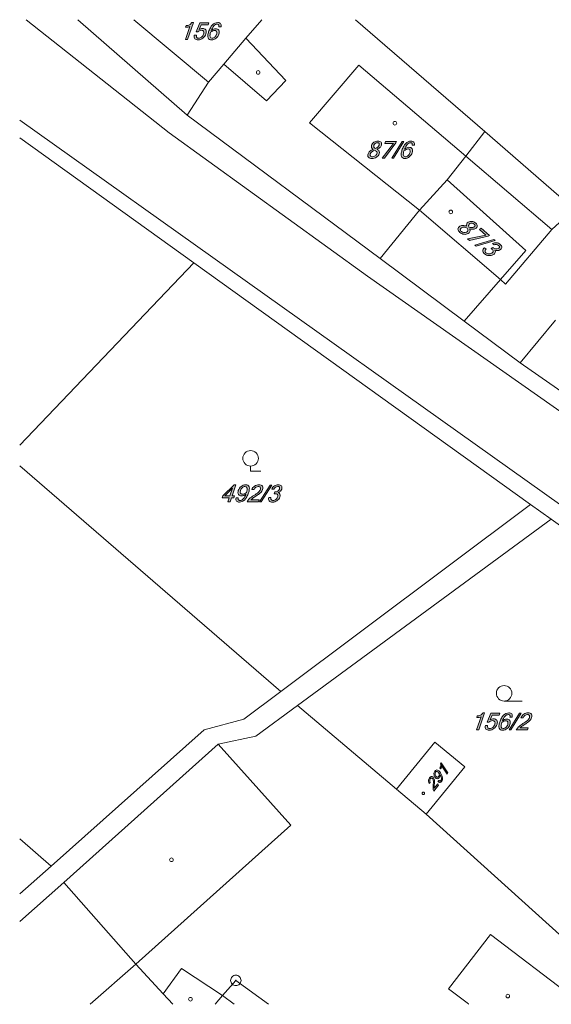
# Model space of a CAD drawing. Header units: millimetres. Extents: x -81717 to 93376, y -41053 to 54440.
# Tile 1 of 5: x -81717 to -30182, y -41053 to 54440. Entities that reach past the tile are written whole.
import ezdxf

# ---------------------------------------------------------------- set-up
doc = ezdxf.new("R2010")
doc.units = ezdxf.units.MM
doc.header["$MEASUREMENT"] = 0
doc.layers.add('situace katastrální_1_Kresby a obrázky', color=7, linetype='Continuous')

msp = doc.modelspace()

# ---------------------------------------------------------------- hatches: boundary and pattern name
at = {"layer": 'situace katastrální_1_Kresby a obrázky', "linetype": 'Continuous', "lineweight": 20, "true_color": 0x0080c0}
for points in [[(-65445, 52507), (-64881, 54166), (-65042, 54166, -0.146493), (-65256, 53944, -0.125765), (-65583, 53870), (-65639, 53705, 0.049544), (-65401, 53726, 0.075099), (-65218, 53790), (-65654, 52507)], [(-64330, 53492), (-64141, 53944), (-63445, 53944), (-63380, 54138), (-64254, 54138), (-64616, 53277), (-64451, 53277, -0.17125), (-64109, 53411, -0.10856), (-63979, 53387, -0.145683), (-63895, 53312, -0.13722), (-63863, 53195, -0.085628), (-63891, 53042, -0.13374), (-64081, 52758, -0.179721), (-64366, 52644, -0.095241), (-64470, 52662, -0.122788), (-64545, 52716, -0.144672), (-64583, 52806, -0.086174), (-64574, 52935), (-64791, 52935, 0.097776), (-64804, 52736, 0.150647), (-64737, 52594, 0.117112), (-64604, 52508, 0.087489), (-64422, 52479, 0.169403), (-63961, 52644, 0.143961), (-63668, 53061, 0.09563), (-63632, 53277, 0.141916), (-63688, 53445, 0.242903), (-63994, 53589, 0.142129)], [(-45254, 42491), (-45204, 42639), (-46259, 42639), (-46325, 42445), (-45488, 42445), (-46586, 41008), (-46351, 41008)], [(-44468, 42639), (-44629, 42639), (-45655, 41008), (-45494, 41008)], [(-36316, 33436), (-36181, 33515), (-36978, 34207), (-37154, 34105), (-36523, 33556), (-38294, 33191), (-38117, 33037)], [(-35626, 33032), (-35748, 33138), (-37592, 32580), (-37470, 32475)], [(-35649, 32078, 0.115407), (-35390, 32041, 0.107815), (-35167, 32109, 0.102927), (-35036, 32220, 0.141035), (-34986, 32356, 0.140704), (-35019, 32502, 0.092379), (-35139, 32646, 0.141953), (-35489, 32806, 0.146458), (-35896, 32742), (-35733, 32601, -0.294812), (-35286, 32556, -0.094562), (-35220, 32477, -0.150752), (-35204, 32398, -0.146541), (-35240, 32322, -0.085398), (-35327, 32253, -0.321216), (-35812, 32304), (-35849, 32336), (-35998, 32249), (-35937, 32196, -0.084605), (-35841, 32085, -0.147816), (-35814, 31979, -0.151784), (-35854, 31881, -0.09309), (-35961, 31794, -0.14439), (-36250, 31721, -0.168986), (-36513, 31824, -0.101312), (-36594, 31923, -0.15866), (-36609, 32023, -0.121777), (-36569, 32113, -0.095312), (-36482, 32186), (-36646, 32328, 0.101935), (-36782, 32200, 0.139267), (-36832, 32049, 0.132723), (-36792, 31890, 0.090698), (-36663, 31736, 0.153405), (-36245, 31560, 0.159945), (-35793, 31654, 0.073548), (-35679, 31742, 0.099139), (-35613, 31847, 0.236911)], [(-58577, 7675), (-58511, 7869), (-59299, 7869, -0.06752), (-59286, 7889, -0.031738), (-59262, 7915, -0.029248), (-59183, 7983, -0.021312), (-58896, 8183, 0.01393), (-58580, 8399, 0.031314), (-58378, 8561, 0.122133), (-58173, 8876, 0.098238), (-58145, 9056, 0.13282), (-58194, 9203, 0.151922), (-58321, 9301, 0.094141), (-58526, 9334, 0.153331), (-58940, 9206, 0.141509), (-59215, 8862), (-58998, 8862, -0.14506), (-58822, 9092, -0.151746), (-58586, 9169, -0.095609), (-58468, 9150, -0.15134), (-58394, 9092, -0.141146), (-58366, 9001, -0.089036), (-58388, 8880, -0.128143), (-58570, 8612, -0.042362), (-59016, 8294, 0.052874), (-59468, 7960, 0.117436), (-59657, 7675)], [(-57273, 9306), (-57434, 9306), (-58460, 7675), (-58299, 7675)], [(-56664, 8571, 0.115369), (-56444, 8713, 0.107719), (-56320, 8910, 0.102894), (-56295, 9080, 0.141072), (-56346, 9216, 0.140704), (-56467, 9305, 0.092379), (-56653, 9334, 0.141971), (-57021, 9226, 0.146476), (-57286, 8910), (-57070, 8910, -0.294835), (-56704, 9169, -0.094569), (-56602, 9153, -0.150745), (-56538, 9104, -0.146541), (-56516, 9024, -0.085398), (-56536, 8915, -0.321216), (-56936, 8634), (-56984, 8634), (-57039, 8471), (-56959, 8471, -0.084606), (-56814, 8450, -0.147764), (-56723, 8388, -0.151746), (-56689, 8287, -0.093076), (-56713, 8152, -0.14439), (-56883, 7907, -0.168986), (-57150, 7812, -0.101318), (-57276, 7834, -0.158712), (-57353, 7899, -0.121818), (-57381, 7994, -0.095328), (-57364, 8106), (-57581, 8106, 0.101935), (-57600, 7919, 0.139267), (-57538, 7773, 0.132723), (-57404, 7679, 0.090698), (-57206, 7648, 0.153405), (-56774, 7789, 0.159945), (-56495, 8156, 0.073535), (-56467, 8298, 0.0991), (-56486, 8420, 0.236856)], [(-37222, -14449), (-36659, -12790), (-36820, -12790, -0.146493), (-37034, -13012, -0.125765), (-37361, -13086), (-37417, -13251, 0.049544), (-37179, -13230, 0.075099), (-36995, -13166), (-37431, -14449)], [(-36108, -13464), (-35918, -13012), (-35223, -13012), (-35157, -12818), (-36032, -12818), (-36393, -13679), (-36229, -13679, -0.17125), (-35887, -13544, -0.10856), (-35757, -13569, -0.145683), (-35672, -13643, -0.13722), (-35640, -13761, -0.085628), (-35669, -13914, -0.13374), (-35859, -14198, -0.179721), (-36143, -14312, -0.095228), (-36248, -14294, -0.122801), (-36323, -14240, -0.144632), (-36360, -14150, -0.086159), (-36351, -14021), (-36568, -14021, 0.097776), (-36582, -14219, 0.150647), (-36514, -14362, 0.117146), (-36381, -14448, 0.087485), (-36199, -14477, 0.169403), (-35739, -14312, 0.143961), (-35445, -13895, 0.09563), (-35410, -13679, 0.141916), (-35466, -13511, 0.242903), (-35772, -13366, 0.142129)], [(-33088, -12818), (-33249, -12818), (-34275, -14449), (-34114, -14449)], [(-32492, -14449), (-32426, -14255), (-33214, -14255, -0.06751), (-33201, -14235, -0.031737), (-33177, -14209, -0.029251), (-33098, -14141, -0.02132), (-32811, -13942, 0.013939), (-32494, -13726, 0.031337), (-32293, -13563, 0.122133), (-32088, -13249, 0.098269), (-32060, -13068, 0.132784), (-32109, -12921, 0.151886), (-32236, -12823, 0.094141), (-32441, -12790, 0.153331), (-32855, -12919, 0.141492), (-33130, -13262), (-32913, -13262, -0.145098), (-32737, -13033, -0.151746), (-32501, -12955, -0.095603), (-32382, -12974, -0.151407), (-32308, -13032, -0.141146), (-32281, -13124, -0.089036), (-32303, -13244, -0.128143), (-32485, -13513, -0.042352), (-32931, -13830, 0.052883), (-33383, -14164, 0.117452), (-33572, -14449)], [(-40199, -18614), (-40843, -17632), (-40910, -17717, -0.277355), (-40977, -18125), (-40913, -18223, 0.049541), (-40826, -18088, 0.075093), (-40783, -17965), (-40286, -18725)], [(-41123, -19797), (-41198, -19683), (-41524, -20099, -0.06746), (-41529, -20084, -0.031713), (-41533, -20060, -0.029235), (-41536, -19991, -0.021321), (-41523, -19756, 0.045295), (-41510, -19326, 0.122131), (-41591, -19088, 0.098216), (-41675, -18999, 0.132823), (-41773, -18964, 0.151897), (-41877, -18991, 0.094148), (-41979, -19086, 0.153324), (-42082, -19357, 0.14149), (-42014, -19644), (-41924, -19530, -0.145128), (-41973, -19342, -0.151792), (-41917, -19185, -0.09562), (-41858, -19131, -0.151421), (-41796, -19115, -0.141176), (-41737, -19139, -0.089071), (-41682, -19200, -0.128102), (-41615, -19407, -0.042304), (-41632, -19773, 0.052929), (-41642, -20151, 0.11751), (-41569, -20368)]]:
    msp.add_hatch(color=142, dxfattribs=at).paths.add_polyline_path(points)
h = msp.add_hatch(color=142, dxfattribs=at)
h.paths.add_polyline_path([(-63481, 52932, 0.113505), (-63456, 52683, 0.169178), (-63331, 52530, 0.135276), (-63113, 52479, 0.175825), (-62687, 52642, 0.137615), (-62413, 53038, 0.090324), (-62377, 53247, 0.12902), (-62425, 53415, 0.261918), (-62720, 53564, 0.097764), (-62932, 53520, 0.071171), (-63151, 53387, -0.09275), (-62886, 53843, -0.083583), (-62739, 53961, -0.123222), (-62589, 54001, -0.089996), (-62491, 53986, -0.144908), (-62429, 53941, -0.13582), (-62402, 53865, -0.079453), (-62411, 53760), (-62195, 53760, 0.091953), (-62188, 53936, 0.142097), (-62247, 54063, 0.121282), (-62362, 54140, 0.089116), (-62522, 54166, 0.2011), (-63031, 53942, 0.06781), (-63234, 53662, 0.044673), (-63403, 53270, 0.05962)])
h.paths.add_polyline_path([(-63258, 52794, -0.096016), (-63266, 52977, -0.049738), (-63208, 53225, -0.061953), (-62997, 53356, -0.10463), (-62811, 53400, -0.129893), (-62695, 53374, -0.160338), (-62625, 53295, -0.113324), (-62604, 53174, -0.073699), (-62634, 53024, -0.125237), (-62808, 52753, -0.188388), (-63062, 52644, -0.337667)], flags=0)
h = msp.add_hatch(color=142, dxfattribs=at)
h.paths.add_polyline_path([(-47947, 41440, 0.108686), (-47973, 41254, 0.147297), (-47912, 41107, 0.132551), (-47773, 41012, 0.088534), (-47566, 40980, 0.147627), (-47133, 41107, 0.16575), (-46871, 41440, 0.192144), (-46875, 41680, 0.093629), (-46947, 41779, 0.066102), (-47066, 41864, 0.080205), (-46800, 42043, 0.118676), (-46656, 42262, 0.109328), (-46634, 42424, 0.14374), (-46688, 42553, 0.13475), (-46810, 42638, 0.089224), (-46993, 42666, 0.148725), (-47375, 42553, 0.164596), (-47604, 42262, 0.330338), (-47464, 41864, 0.085162), (-47781, 41680, 0.131565)])
h.paths.add_polyline_path([(-47750, 41317, -0.098539), (-47730, 41440, -0.152308), (-47592, 41622, -0.067231), (-47297, 41773, -0.045091), (-47177, 41698, -0.080246), (-47103, 41622, -0.233079), (-47088, 41440, -0.162058), (-47250, 41223, -0.151307), (-47510, 41144, -0.091937), (-47634, 41164, -0.137402), (-47716, 41223, -0.149295)], flags=0)
h.paths.add_polyline_path([(-47383, 42087, -0.197332), (-47387, 42262, -0.158634), (-47259, 42438, -0.154735), (-47049, 42502, -0.090414), (-46946, 42486, -0.144382), (-46881, 42438, -0.147864), (-46855, 42363, -0.094509), (-46872, 42262, -0.134625), (-46996, 42087, -0.084414), (-47236, 41951, -0.064653), (-47327, 42014, -0.09333)], flags=0)
h = msp.add_hatch(color=142, dxfattribs=at)
h.paths.add_polyline_path([(-44739, 41433, 0.113499), (-44713, 41184, 0.169178), (-44589, 41031, 0.135276), (-44371, 40980, 0.175825), (-43945, 41143, 0.137615), (-43671, 41538, 0.090324), (-43635, 41747, 0.12902), (-43683, 41916, 0.261918), (-43978, 42064, 0.097764), (-44190, 42020, 0.071171), (-44409, 41888, -0.09275), (-44144, 42343, -0.083583), (-43996, 42462, -0.123222), (-43847, 42502, -0.09), (-43749, 42487, -0.144913), (-43686, 42441, -0.135804), (-43660, 42366, -0.079433), (-43669, 42260), (-43453, 42260, 0.091921), (-43446, 42437, 0.142061), (-43504, 42564, 0.121282), (-43619, 42641, 0.089116), (-43780, 42666, 0.2011), (-44288, 42442, 0.06781), (-44492, 42163, 0.044673), (-44661, 41771, 0.059641)])
h.paths.add_polyline_path([(-44515, 41295, -0.096016), (-44524, 41477, -0.049738), (-44466, 41725, -0.061953), (-44255, 41857, -0.10463), (-44069, 41901, -0.129893), (-43953, 41875, -0.160338), (-43883, 41795, -0.113336), (-43862, 41675, -0.073724), (-43892, 41525, -0.125302), (-44066, 41253, -0.188417), (-44320, 41144, -0.337667)], flags=0)
h = msp.add_hatch(color=142, dxfattribs=at)
h.paths.add_polyline_path([(-39229, 34136, 0.132551), (-39187, 33973, 0.088534), (-39052, 33813, 0.147627), (-38642, 33625, 0.16575), (-38226, 33705, 0.192144), (-38071, 33888, 0.093629), (-38061, 34010, 0.066102), (-38095, 34153, 0.080205), (-37776, 34113, 0.118676), (-37524, 34184, 0.109328), (-37402, 34291, 0.14374), (-37357, 34424, 0.13475), (-37394, 34568, 0.089224), (-37513, 34710, 0.148725), (-37876, 34875, 0.164596), (-38239, 34806, 0.330338), (-38395, 34413, 0.085162), (-38755, 34482, 0.131565), (-39037, 34410, 0.108686), (-39179, 34287, 0.147297)])
h.paths.add_polyline_path([(-38982, 33997, -0.137402), (-39005, 34095, -0.149295), (-38970, 34188, -0.098539), (-38874, 34268, -0.152308), (-38650, 34314, -0.067231), (-38328, 34235, -0.045091), (-38287, 34100, -0.080246), (-38281, 33994, -0.233079), (-38389, 33847, -0.162058), (-38654, 33790, -0.151307), (-38902, 33901, -0.091937)], flags=0)
h.paths.add_polyline_path([(-38193, 34437, -0.09333), (-38188, 34528, -0.197332), (-38076, 34664, -0.158634), (-37864, 34712, -0.154735), (-37663, 34622, -0.090414), (-37596, 34543, -0.144382), (-37578, 34464, -0.147864), (-37608, 34390, -0.094509), (-37687, 34326, -0.134625), (-37896, 34275, -0.084414), (-38166, 34329, -0.064653)], flags=0)
h = msp.add_hatch(color=142, dxfattribs=at)
h.paths.add_polyline_path([(-62032, 8249), (-62095, 8065), (-61398, 8065), (-61531, 7675), (-61320, 7675), (-61188, 8065), (-60968, 8065), (-60905, 8249), (-61125, 8249), (-60759, 9327), (-60924, 9327)])
h.paths.add_polyline_path([(-61836, 8249), (-61082, 8997), (-61336, 8249)], flags=0)
h = msp.add_hatch(color=142, dxfattribs=at)
h.paths.add_polyline_path([(-60742, 8054, 0.092836), (-60751, 7877, 0.143363), (-60692, 7750, 0.120369), (-60576, 7673, 0.089298), (-60416, 7648, 0.200935), (-59907, 7871, 0.067888), (-59704, 8151, 0.04475), (-59535, 8543, 0.059579), (-59456, 8882, 0.113995), (-59482, 9131, 0.169093), (-59606, 9283, 0.134897), (-59824, 9334, 0.175808), (-60251, 9171, 0.137584), (-60525, 8776, 0.090315), (-60561, 8567, 0.129042), (-60512, 8398, 0.261918), (-60219, 8249, 0.098003), (-60005, 8294, 0.071499), (-59787, 8427, -0.091485), (-60052, 7971, -0.083868), (-60199, 7852, -0.123393), (-60348, 7812, -0.0897), (-60447, 7827, -0.145212), (-60510, 7873, -0.136606), (-60536, 7948, -0.079778), (-60527, 8054)])
h.paths.add_polyline_path([(-60312, 8519, -0.114063), (-60334, 8639, -0.073868), (-60303, 8789, -0.125259), (-60130, 9060, -0.188385), (-59876, 9169, -0.337046), (-59680, 9020, -0.096629), (-59671, 8837, -0.04966), (-59729, 8589, -0.061886), (-59941, 8458, -0.104119), (-60126, 8414, -0.129212), (-60242, 8440, -0.160141)], flags=0)
h = msp.add_hatch(color=142, dxfattribs=at)
h.paths.add_polyline_path([(-35259, -14024, 0.113476), (-35233, -14273, 0.169154), (-35109, -14426, 0.135272), (-34891, -14477, 0.175825), (-34465, -14314, 0.137589), (-34190, -13918, 0.090324), (-34155, -13709, 0.12902), (-34203, -13541, 0.261918), (-34498, -13392, 0.097761), (-34710, -13436, 0.071159), (-34928, -13569, -0.092707), (-34664, -13113, -0.083565), (-34516, -12994, -0.123217), (-34367, -12955, -0.09), (-34269, -12970, -0.144913), (-34206, -13015, -0.135804), (-34180, -13091, -0.079433), (-34189, -13196), (-33973, -13196, 0.091932), (-33965, -13020, 0.142087), (-34024, -12893, 0.121315), (-34139, -12816, 0.08912), (-34300, -12790, 0.2011), (-34808, -13014, 0.06781), (-35011, -13294, 0.044673), (-35181, -13686, 0.059636)])
h.paths.add_polyline_path([(-35035, -14162, -0.095983), (-35044, -13979, -0.049731), (-34986, -13731, -0.061953), (-34774, -13600, -0.10463), (-34589, -13556, -0.129893), (-34473, -13582, -0.160338), (-34403, -13661, -0.113336), (-34382, -13782, -0.073724), (-34412, -13932, -0.125302), (-34585, -14203, -0.188417), (-34839, -14312, -0.337621)], flags=0)
h = msp.add_hatch(color=142, dxfattribs=at)
h.paths.add_polyline_path([(-41469, -18432, 0.175808), (-41559, -18725, 0.137566), (-41463, -19033, 0.090333), (-41367, -19138, 0.129076), (-41258, -19182, 0.261931), (-41058, -19089, 0.098013), (-40994, -18958, 0.071525), (-40974, -18787, -0.091483), (-40842, -19115, -0.08384), (-40840, -19242, -0.123406), (-40881, -19338, -0.089718), (-40929, -19384, -0.145221), (-40979, -19398, -0.136582), (-41030, -19381, -0.079757), (-41082, -19332), (-41171, -19446, 0.092852), (-41081, -19523, 0.14335), (-40989, -19545, 0.120376), (-40901, -19516, 0.089286), (-40822, -19442, 0.200934), (-40730, -19080, 0.067892), (-40794, -18857, 0.044752), (-40931, -18606, 0.059571), (-41078, -18425, 0.114043), (-41220, -18335, 0.169082), (-41352, -18338, 0.134907)])
h.paths.add_polyline_path([(-41450, -18707, -0.188373), (-41403, -18528, -0.337047), (-41243, -18486, -0.096692), (-41143, -18557, -0.049687), (-41036, -18690, -0.061898), (-41053, -18856, -0.104121), (-41107, -18972, -0.129196), (-41169, -19022, -0.16016), (-41239, -19027, -0.11405), (-41312, -18988, -0.073876), (-41378, -18911, -0.125294)], flags=0)

# ---------------------------------------------------------------- linework, layer by layer
at = {"layer": 'situace katastrální_1_Kresby a obrázky', "color": 142, "linetype": 'Continuous', "lineweight": 20, "true_color": 0x0080c0, "flags": 128}
for points in [[(-48009, 29559), (-67229, 43481), (-81081, 54440)], [(-76073, 54440), (-65480, 45190)], [(-63419, 48376), (-70643, 54440)], [(-58259, 54440), (-59780, 52648), (-61931, 50115), (-63419, 48376), (-65480, 45190)], [(-36621, 43582), (-49174, 54440)], [(-55920, 48537), (-59780, 52648)], [(-61931, 50115), (-57800, 46557)], [(-53618, 44436), (-48834, 50015)], [(-48834, 50015), (-38480, 41199)], [(-57800, 46557), (-55920, 48537)], [(-65480, 45190), (-46773, 31278)], [(-81717, 44703), (-15481, -2436)], [(-42953, 35972), (-53618, 44436)], [(-81717, 42977), (-64846, 30866)], [(-36621, 43582), (-38480, 41199), (-40269, 38897), (-42953, 35972), (-46773, 31278)], [(-27956, 36063), (-36621, 43582)], [(-38480, 41199), (-30117, 34082)], [(-32650, 32062), (-40269, 38897)], [(-42953, 35972), (-35113, 29237)], [(-38631, 25207), (-35113, 29237), (-34610, 28805), (-30117, 34082), (-27956, 36063)], [(-35113, 29237), (-32650, 32062)], [(-64846, 30866), (-81717, 13162)], [(-32198, 7425), (-64846, 30866)], [(-46773, 31278), (-38631, 25207)], [(-21352, 11526), (-23272, 12220), (-48009, 29559)], [(-38631, 25207), (-33193, 21146), (-22668, 13808)], [(-33193, 21146), (-29765, 25287)], [(-56403, -10709), (-81717, 11168)], [(-59338, 11142), (-59338, 10641)], [(-59338, 10641), (-58332, 10641)], [(-56403, -10709), (-32198, 7425)], [(-32198, 7425), (-30197, 5987)], [(-30197, 5987), (-54794, -12076)], [(-23392, 1102), (-30197, 5987)], [(-78658, -27646), (-63841, -14428), (-60001, -13403), (-56403, -10709)], [(-77441, -29225), (-62464, -15825), (-58825, -15041), (-54794, -12076)], [(-54794, -12076), (-45185, -20178)], [(-34754, -11644), (-32995, -11644)], [(-55418, -23676), (-62464, -15825)], [(-42300, -22610), (-38551, -18007), (-41476, -15624), (-45185, -20178)], [(-45185, -20178), (-42300, -22610)], [(-42300, -22610), (-26418, -36975)], [(-70465, -37146), (-55418, -23676)], [(-78658, -27646), (-81717, -25020)], [(-81717, -30347), (-78658, -27646)], [(-77441, -29225), (-81717, -33022)], [(-66887, -41053), (-67822, -40030), (-70465, -37146), (-77441, -29225)], [(-40139, -39538), (-36088, -34271)], [(-36088, -34271), (-28087, -40352)], [(-70465, -37146), (-74883, -41053)], [(-66023, -37578), (-67822, -40030)], [(-62062, -40211), (-66023, -37578)], [(-57590, -41053), (-60765, -38734), (-62062, -40211)], [(-38219, -41005), (-40139, -39538)], [(-62062, -40211), (-62766, -41053)], [(-60930, -41053), (-62062, -40211)], [(-38256, -41053), (-38219, -41005)]]:
    msp.add_lwpolyline(points, dxfattribs=at)
for points in [[(-65445, 52507), (-65654, 52507), (-65218, 53790, -0.075099), (-65401, 53726, -0.049544), (-65639, 53705), (-65583, 53870, 0.125765), (-65256, 53944, 0.146493), (-65042, 54166), (-64881, 54166)], [(-64330, 53492, -0.142129), (-63994, 53589, -0.242903), (-63688, 53445, -0.141916), (-63632, 53277, -0.09563), (-63668, 53061, -0.143961), (-63961, 52644, -0.169403), (-64422, 52479, -0.087489), (-64604, 52508, -0.117112), (-64737, 52594, -0.150647), (-64804, 52736, -0.097776), (-64791, 52935), (-64574, 52935, 0.086174), (-64583, 52806, 0.144672), (-64545, 52716, 0.122788), (-64470, 52662, 0.095241), (-64366, 52644, 0.179721), (-64081, 52758, 0.13374), (-63891, 53042, 0.085628), (-63863, 53195, 0.13722), (-63895, 53312, 0.145683), (-63979, 53387, 0.10856), (-64109, 53411, 0.17125), (-64451, 53277), (-64616, 53277), (-64254, 54138), (-63380, 54138), (-63445, 53944), (-64141, 53944)], [(-63151, 53387, -0.071171), (-62932, 53520, -0.097764), (-62720, 53564, -0.261918), (-62425, 53415, -0.12902), (-62377, 53247, -0.090324), (-62413, 53038, -0.137615), (-62687, 52642, -0.175825), (-63113, 52479, -0.135276), (-63331, 52530, -0.169178), (-63456, 52683, -0.113505), (-63481, 52932, -0.05962), (-63403, 53270, -0.044673), (-63234, 53662, -0.06781), (-63031, 53942, -0.2011), (-62522, 54166, -0.089116), (-62362, 54140, -0.121282), (-62247, 54063, -0.142097), (-62188, 53936, -0.091953), (-62195, 53760), (-62411, 53760, 0.079453), (-62402, 53865, 0.13582), (-62429, 53941, 0.144908), (-62491, 53986, 0.089996), (-62589, 54001, 0.123222), (-62739, 53961, 0.083583), (-62886, 53843, 0.09275)], [(-63208, 53225, 0.049738), (-63266, 52977, 0.096016), (-63258, 52794, 0.337667), (-63062, 52644, 0.188388), (-62808, 52753, 0.125237), (-62634, 53024, 0.073699), (-62604, 53174, 0.113324), (-62625, 53295, 0.160338), (-62695, 53374, 0.129893), (-62811, 53400, 0.10463), (-62997, 53356, 0.061953)], [(-58425, 49322, -0.414214), (-58601, 49146, -0.414214), (-58777, 49322, -0.414214), (-58601, 49498, -0.414214)], [(-45167, 44397, -0.414214), (-45342, 44221, -0.414214), (-45518, 44397, -0.414214), (-45342, 44573, -0.414214)], [(-47066, 41864, -0.066102), (-46947, 41779, -0.093629), (-46875, 41680, -0.192144), (-46871, 41440, -0.16575), (-47133, 41107, -0.147627), (-47566, 40980, -0.088534), (-47773, 41012, -0.132551), (-47912, 41107, -0.147297), (-47973, 41254, -0.108686), (-47947, 41440, -0.131565), (-47781, 41680, -0.085162), (-47464, 41864, -0.330338), (-47604, 42262, -0.164596), (-47375, 42553, -0.148725), (-46993, 42666, -0.089224), (-46810, 42638, -0.13475), (-46688, 42553, -0.14374), (-46634, 42424, -0.109328), (-46656, 42262, -0.118676), (-46800, 42043, -0.080205)], [(-47236, 41951, 0.084414), (-46996, 42087, 0.134625), (-46872, 42262, 0.094509), (-46855, 42363, 0.147864), (-46881, 42438, 0.144382), (-46946, 42486, 0.090414), (-47049, 42502, 0.154735), (-47259, 42438, 0.158634), (-47387, 42262, 0.197332), (-47383, 42087, 0.09333), (-47327, 42014, 0.064653)], [(-44409, 41888, -0.071171), (-44190, 42020, -0.097764), (-43978, 42064, -0.261918), (-43683, 41916, -0.12902), (-43635, 41747, -0.090324), (-43671, 41538, -0.137615), (-43945, 41143, -0.175825), (-44371, 40980, -0.135276), (-44589, 41031, -0.169178), (-44713, 41184, -0.113499), (-44739, 41433, -0.059641), (-44661, 41771, -0.044673), (-44492, 42163, -0.06781), (-44288, 42442, -0.2011), (-43780, 42666, -0.089116), (-43619, 42641, -0.121282), (-43504, 42564, -0.142061), (-43446, 42437, -0.091921), (-43453, 42260), (-43669, 42260, 0.079433), (-43660, 42366, 0.135804), (-43686, 42441, 0.144913), (-43749, 42487, 0.09), (-43847, 42502, 0.123222), (-43996, 42462, 0.083583), (-44144, 42343, 0.09275)], [(-47088, 41440, 0.233079), (-47103, 41622, 0.080246), (-47177, 41698, 0.045091), (-47297, 41773, 0.067231), (-47592, 41622, 0.152308), (-47730, 41440, 0.098539), (-47750, 41317, 0.149295), (-47716, 41223, 0.137402), (-47634, 41164, 0.091937), (-47510, 41144, 0.151307), (-47250, 41223, 0.162058)], [(-44466, 41725, 0.049738), (-44524, 41477, 0.096016), (-44515, 41295, 0.337667), (-44320, 41144, 0.188417), (-44066, 41253, 0.125302), (-43892, 41525, 0.073724), (-43862, 41675, 0.113336), (-43883, 41795, 0.160338), (-43953, 41875, 0.129893), (-44069, 41901, 0.10463), (-44255, 41857, 0.061953)], [(-39749, 35792, -0.414214), (-39924, 35616, -0.414214), (-40100, 35792, -0.414214), (-39924, 35968, -0.414214)], [(-38095, 34153, -0.066102), (-38061, 34010, -0.093629), (-38071, 33888, -0.192144), (-38226, 33705, -0.16575), (-38642, 33625, -0.147627), (-39052, 33813, -0.088534), (-39187, 33973, -0.132551), (-39229, 34136, -0.147297), (-39179, 34287, -0.108686), (-39037, 34410, -0.131565), (-38755, 34482, -0.085162), (-38395, 34413, -0.330338), (-38239, 34806, -0.164596), (-37876, 34875, -0.148725), (-37513, 34710, -0.089224), (-37394, 34568, -0.13475), (-37357, 34424, -0.14374), (-37402, 34291, -0.109328), (-37524, 34184, -0.118676), (-37776, 34113, -0.080205)], [(-38166, 34329, 0.084414), (-37896, 34275, 0.134625), (-37687, 34326, 0.094509), (-37608, 34390, 0.147864), (-37578, 34464, 0.144382), (-37596, 34543, 0.090414), (-37663, 34622, 0.154735), (-37864, 34712, 0.158634), (-38076, 34664, 0.197332), (-38188, 34528, 0.09333), (-38193, 34437, 0.064653)], [(-38389, 33847, 0.233079), (-38281, 33994, 0.080246), (-38287, 34100, 0.045091), (-38328, 34235, 0.067231), (-38650, 34314, 0.152308), (-38874, 34268, 0.098539), (-38970, 34188, 0.149295), (-39005, 34095, 0.137402), (-38982, 33997, 0.091937), (-38902, 33901, 0.151307), (-38654, 33790, 0.162058)], [(-35649, 32078, -0.236911), (-35613, 31847, -0.099139), (-35679, 31742, -0.073548), (-35793, 31654, -0.159945), (-36245, 31560, -0.153405), (-36663, 31736, -0.090698), (-36792, 31890, -0.132723), (-36832, 32049, -0.139267), (-36782, 32200, -0.101935), (-36646, 32328), (-36482, 32186, 0.095312), (-36569, 32113, 0.121777), (-36609, 32023, 0.15866), (-36594, 31923, 0.101312), (-36513, 31824, 0.168986), (-36250, 31721, 0.14439), (-35961, 31794, 0.09309), (-35854, 31881, 0.151784), (-35814, 31979, 0.147816), (-35841, 32085, 0.084605), (-35937, 32196), (-35998, 32249), (-35849, 32336), (-35812, 32304, 0.321216), (-35327, 32253, 0.085398), (-35240, 32322, 0.146541), (-35204, 32398, 0.150752), (-35220, 32477, 0.094562), (-35286, 32556, 0.294812), (-35733, 32601), (-35896, 32742, -0.146458), (-35489, 32806, -0.141953), (-35139, 32646, -0.092379), (-35019, 32502, -0.140704), (-34986, 32356, -0.141035), (-35036, 32220, -0.102927), (-35167, 32109, -0.107815), (-35390, 32041, -0.115407)], [(-58583, 11897, -0.414214), (-59337, 11143, -0.414214), (-60091, 11897, -0.414214), (-59337, 12651, -0.414214)], [(-59787, 8427, -0.071499), (-60005, 8294, -0.098003), (-60219, 8249, -0.261918), (-60512, 8398, -0.129042), (-60561, 8567, -0.090315), (-60525, 8776, -0.137584), (-60251, 9171, -0.175808), (-59824, 9334, -0.134897), (-59606, 9283, -0.169093), (-59482, 9131, -0.113995), (-59456, 8882, -0.059579), (-59535, 8543, -0.04475), (-59704, 8151, -0.067888), (-59907, 7871, -0.200935), (-60416, 7648, -0.089298), (-60576, 7673, -0.120369), (-60692, 7750, -0.143363), (-60751, 7877, -0.092836), (-60742, 8054), (-60527, 8054, 0.079778), (-60536, 7948, 0.136606), (-60510, 7873, 0.145212), (-60447, 7827, 0.0897), (-60348, 7812, 0.123393), (-60199, 7852, 0.083868), (-60052, 7971, 0.091485)], [(-59729, 8589, 0.04966), (-59671, 8837, 0.096629), (-59680, 9020, 0.337046), (-59876, 9169, 0.188385), (-60130, 9060, 0.125259), (-60303, 8789, 0.073868), (-60334, 8639, 0.114063), (-60312, 8519, 0.160141), (-60242, 8440, 0.129212), (-60126, 8414, 0.104119), (-59941, 8458, 0.061886)], [(-58577, 7675), (-59657, 7675, -0.117436), (-59468, 7960, -0.052874), (-59016, 8294, 0.042362), (-58570, 8612, 0.128143), (-58388, 8880, 0.089036), (-58366, 9001, 0.141146), (-58394, 9092, 0.15134), (-58468, 9150, 0.095609), (-58586, 9169, 0.151746), (-58822, 9092, 0.14506), (-58998, 8862), (-59215, 8862, -0.141509), (-58940, 9206, -0.153331), (-58526, 9334, -0.094141), (-58321, 9301, -0.151922), (-58194, 9203, -0.13282), (-58145, 9056, -0.098238), (-58173, 8876, -0.122133), (-58378, 8561, -0.031314), (-58580, 8399, -0.01393), (-58896, 8183, 0.021312), (-59183, 7983, 0.029248), (-59262, 7915, 0.031738), (-59286, 7889, 0.06752), (-59299, 7869), (-58511, 7869)], [(-56664, 8571, -0.236856), (-56486, 8420, -0.0991), (-56467, 8298, -0.073535), (-56495, 8156, -0.159945), (-56774, 7789, -0.153405), (-57206, 7648, -0.090698), (-57404, 7679, -0.132723), (-57538, 7773, -0.139267), (-57600, 7919, -0.101935), (-57581, 8106), (-57364, 8106, 0.095328), (-57381, 7994, 0.121818), (-57353, 7899, 0.158712), (-57276, 7834, 0.101318), (-57150, 7812, 0.168986), (-56883, 7907, 0.14439), (-56713, 8152, 0.093076), (-56689, 8287, 0.151746), (-56723, 8388, 0.147764), (-56814, 8450, 0.084606), (-56959, 8471), (-57039, 8471), (-56984, 8634), (-56936, 8634, 0.321216), (-56536, 8915, 0.085398), (-56516, 9024, 0.146541), (-56538, 9104, 0.150745), (-56602, 9153, 0.094569), (-56704, 9169, 0.294835), (-57070, 8910), (-57286, 8910, -0.146476), (-57021, 9226, -0.141971), (-56653, 9334, -0.092379), (-56467, 9305, -0.140704), (-56346, 9216, -0.141072), (-56295, 9080, -0.102894), (-56320, 8910, -0.107719), (-56444, 8713, -0.115369)], [(-34000, -10890, -0.414214), (-34754, -11644, -0.414214), (-35508, -10890, -0.414214), (-34754, -10136, -0.414214)], [(-37222, -14449), (-37431, -14449), (-36995, -13166, -0.075099), (-37179, -13230, -0.049544), (-37417, -13251), (-37361, -13086, 0.125765), (-37034, -13012, 0.146493), (-36820, -12790), (-36659, -12790)], [(-36108, -13464, -0.142129), (-35772, -13366, -0.242903), (-35466, -13511, -0.141916), (-35410, -13679, -0.09563), (-35445, -13895, -0.143961), (-35739, -14312, -0.169403), (-36199, -14477, -0.087485), (-36381, -14448, -0.117146), (-36514, -14362, -0.150647), (-36582, -14219, -0.097776), (-36568, -14021), (-36351, -14021, 0.086159), (-36360, -14150, 0.144632), (-36323, -14240, 0.122801), (-36248, -14294, 0.095228), (-36143, -14312, 0.179721), (-35859, -14198, 0.13374), (-35669, -13914, 0.085628), (-35640, -13761, 0.13722), (-35672, -13643, 0.145683), (-35757, -13569, 0.10856), (-35887, -13544, 0.17125), (-36229, -13679), (-36393, -13679), (-36032, -12818), (-35157, -12818), (-35223, -13012), (-35918, -13012)], [(-34928, -13569, -0.071159), (-34710, -13436, -0.097761), (-34498, -13392, -0.261918), (-34203, -13541, -0.12902), (-34155, -13709, -0.090324), (-34190, -13918, -0.137589), (-34465, -14314, -0.175825), (-34891, -14477, -0.135272), (-35109, -14426, -0.169154), (-35233, -14273, -0.113476), (-35259, -14024, -0.059636), (-35181, -13686, -0.044673), (-35011, -13294, -0.06781), (-34808, -13014, -0.2011), (-34300, -12790, -0.08912), (-34139, -12816, -0.121315), (-34024, -12893, -0.142087), (-33965, -13020, -0.091932), (-33973, -13196), (-34189, -13196, 0.079433), (-34180, -13091, 0.135804), (-34206, -13015, 0.144913), (-34269, -12970, 0.09), (-34367, -12955, 0.123217), (-34516, -12994, 0.083565), (-34664, -13113, 0.092707)], [(-32492, -14449), (-33572, -14449, -0.117452), (-33383, -14164, -0.052883), (-32931, -13830, 0.042352), (-32485, -13513, 0.128143), (-32303, -13244, 0.089036), (-32281, -13124, 0.141146), (-32308, -13032, 0.151407), (-32382, -12974, 0.095603), (-32501, -12955, 0.151746), (-32737, -13033, 0.145098), (-32913, -13262), (-33130, -13262, -0.141492), (-32855, -12919, -0.153331), (-32441, -12790, -0.094141), (-32236, -12823, -0.151886), (-32109, -12921, -0.132784), (-32060, -13068, -0.098269), (-32088, -13249, -0.122133), (-32293, -13563, -0.031337), (-32494, -13726, -0.013939), (-32811, -13942, 0.02132), (-33098, -14141, 0.029251), (-33177, -14209, 0.031737), (-33201, -14235, 0.06751), (-33214, -14255), (-32426, -14255)], [(-34986, -13731, 0.049731), (-35044, -13979, 0.095983), (-35035, -14162, 0.337621), (-34839, -14312, 0.188417), (-34585, -14203, 0.125302), (-34412, -13932, 0.073724), (-34382, -13782, 0.113336), (-34403, -13661, 0.160338), (-34473, -13582, 0.129893), (-34589, -13556, 0.10463), (-34774, -13600, 0.061953)], [(-40199, -18614), (-40286, -18725), (-40783, -17965, -0.075093), (-40826, -18088, -0.049541), (-40913, -18223), (-40977, -18125, 0.277355), (-40910, -17717), (-40843, -17632)], [(-41123, -19797), (-41569, -20368, -0.11751), (-41642, -20151, -0.052929), (-41632, -19773, 0.042304), (-41615, -19407, 0.128102), (-41682, -19200, 0.089071), (-41737, -19139, 0.141176), (-41796, -19115, 0.151421), (-41858, -19131, 0.09562), (-41917, -19185, 0.151792), (-41973, -19342, 0.145128), (-41924, -19530), (-42014, -19644, -0.14149), (-42082, -19357, -0.153324), (-41979, -19086, -0.094148), (-41877, -18991, -0.151897), (-41773, -18964, -0.132823), (-41675, -18999, -0.098216), (-41591, -19088, -0.122131), (-41510, -19326, -0.045295), (-41523, -19756, 0.021321), (-41536, -19991, 0.029235), (-41533, -20060, 0.031713), (-41529, -20084, 0.06746), (-41524, -20099), (-41198, -19683)], [(-40974, -18787, -0.071525), (-40994, -18958, -0.098013), (-41058, -19089, -0.261931), (-41258, -19182, -0.129076), (-41367, -19138, -0.090333), (-41463, -19033, -0.137566), (-41559, -18725, -0.175808), (-41469, -18432, -0.134907), (-41352, -18338, -0.169082), (-41220, -18335, -0.114043), (-41078, -18425, -0.059571), (-40931, -18606, -0.044752), (-40794, -18857, -0.067892), (-40730, -19080, -0.200934), (-40822, -19442, -0.089286), (-40901, -19516, -0.120376), (-40989, -19545, -0.14335), (-41081, -19523, -0.092852), (-41171, -19446), (-41082, -19332, 0.079757), (-41030, -19381, 0.136582), (-40979, -19398, 0.145221), (-40929, -19384, 0.089718), (-40881, -19338, 0.123406), (-40840, -19242, 0.08384), (-40842, -19115, 0.091483)], [(-41036, -18690, 0.049687), (-41143, -18557, 0.096692), (-41243, -18486, 0.337047), (-41403, -18528, 0.188373), (-41450, -18707, 0.125294), (-41378, -18911, 0.073876), (-41312, -18988, 0.11405), (-41239, -19027, 0.16016), (-41169, -19022, 0.129196), (-41107, -18972, 0.104121), (-41053, -18856, 0.061898)], [(-42478, -20599, -0.414214), (-42596, -20717, -0.414214), (-42714, -20599, -0.414214), (-42596, -20482, -0.414214)], [(-66828, -27032, -0.414214), (-67004, -27208, -0.414214), (-67180, -27032, -0.414214), (-67004, -26856, -0.414214)], [(-60263, -38734, -0.414214), (-60765, -39236, -0.414214), (-61268, -38734, -0.414214), (-60765, -38231, -0.414214)], [(-60735, -38734, -0.413738), (-60765, -38764, -0.413738), (-60796, -38734, -0.413738), (-60765, -38703, -0.413738)], [(-34230, -40251, -0.414214), (-34406, -40427, -0.414214), (-34582, -40251, -0.414214), (-34406, -40075, -0.414214)], [(-64989, -40562, -0.414214), (-65165, -40738, -0.414214), (-65341, -40562, -0.414214), (-65165, -40386, -0.414214)]]:
    msp.add_lwpolyline(points, format="xyb", close=True, dxfattribs=at)
for points in [[(-45254, 42491), (-46351, 41008), (-46586, 41008), (-45488, 42445), (-46325, 42445), (-46259, 42639), (-45204, 42639)], [(-44468, 42639), (-45494, 41008), (-45655, 41008), (-44629, 42639)], [(-36316, 33436), (-38117, 33037), (-38294, 33191), (-36523, 33556), (-37154, 34105), (-36978, 34207), (-36181, 33515)], [(-35626, 33032), (-37470, 32475), (-37592, 32580), (-35748, 33138)], [(-60968, 8065), (-61188, 8065), (-61320, 7675), (-61531, 7675), (-61398, 8065), (-62095, 8065), (-62032, 8249), (-60924, 9327), (-60759, 9327), (-61125, 8249), (-60905, 8249)], [(-61336, 8249), (-61082, 8997), (-61836, 8249)], [(-57273, 9306), (-58299, 7675), (-58460, 7675), (-57434, 9306)], [(-33088, -12818), (-34114, -14449), (-34275, -14449), (-33249, -12818)]]:
    msp.add_lwpolyline(points, close=True, dxfattribs=at)

doc.saveas('drawing.dxf')
